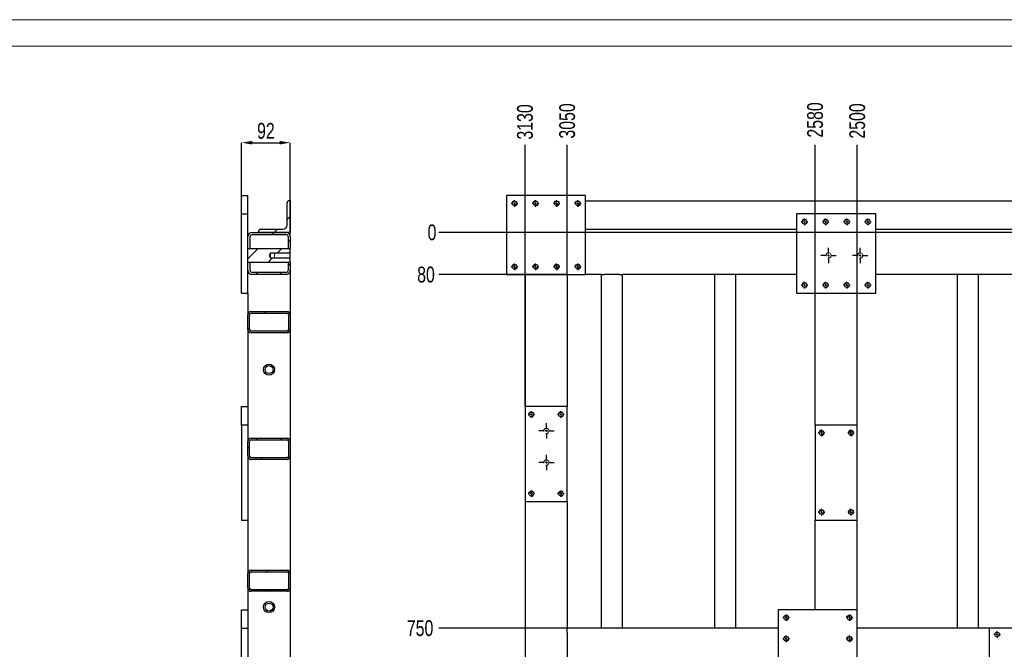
# Model space of a CAD drawing. Header units: millimetres. Extents: x 0 to 841, y 0 to 594.
# Tile 19 of 24: x 371 to 557, y 475 to 594. Entities that reach past the tile are written whole.
import ezdxf

# ---------------------------------------------------------------- set-up
doc = ezdxf.new("R2010")
doc.units = ezdxf.units.MM
doc.header["$PDSIZE"] = -1
doc.linetypes.add('CENTERX2', pattern=[20.32, 12.7, -2.54, 2.54, -2.54])
for name, color, linetype in [('COTES', 1, 'Continuous'), ('TRAIT-FINS', 9, 'Continuous'), ('TRAIT-MIXTES', 3, 'CENTERX2')]:
    doc.layers.add(name, color=color, linetype=linetype)
doc.layers.add('TRAIT-FORT', color=4, linetype='Continuous', lineweight=25)
doc.styles.add('SLDTEXTSTYLE0', font='TXT', dxfattribs={"width": 0.75})
doc.dimstyles.new('SLDDIMSTYLE0', dxfattribs={"dimtxt": 3, "dimasz": 0.333333, "dimexe": 0, "dimexo": 0.0625, "dimgap": 0.75, "dimtad": 0, "dimtih": 1, "dimtoh": 1, "dimdec": 0, "dimlfac": 10, "dimrnd": 1e-09, "dimdsep": 46, "dimtxsty": 'SLDTEXTSTYLE0', "dimblk1": 'ORIGIN', "dimblk2": 'ORIGIN', "dimsah": 1, "dimcen": 0.09, "dimadec": 0, "dimazin": 2, "dimtfac": 1, "dimtdec": 0, "dimtofl": 0, "dimtmove": 0, "dimatfit": 3, "dimldrblk": 'ORIGIN', "dimfxl": 1, "dimfrac": 2, "dimtolj": 1, "dimtzin": 12, "dimarcsym": 0})
doc.dimstyles.new('SLDDIMSTYLE1', dxfattribs={"dimtxt": 3, "dimasz": 2, "dimexe": 0, "dimexo": 0.0625, "dimgap": 0.75, "dimtad": 0, "dimtih": 1, "dimtoh": 1, "dimdec": 0, "dimlfac": 10, "dimrnd": 1e-09, "dimzin": 12, "dimdsep": 46, "dimtxsty": 'SLDTEXTSTYLE0', "dimsah": 1, "dimcen": 0.09, "dimadec": 0, "dimazin": 3, "dimtfac": 1, "dimtdec": 0, "dimtofl": 0, "dimtmove": 0, "dimatfit": 3, "dimfxl": 1, "dimfrac": 2, "dimtolj": 1, "dimtzin": 12, "dimarcsym": 0})
doc.dimstyles.new('SLDDIMSTYLE5', dxfattribs={"dimtxt": 3, "dimasz": 2, "dimexe": 0, "dimexo": 0.0625, "dimgap": 0.75, "dimtad": 1, "dimdec": 0, "dimlfac": 10, "dimrnd": 1e-09, "dimzin": 12, "dimdsep": 46, "dimtxsty": 'SLDTEXTSTYLE0', "dimsah": 1, "dimcen": 0.09, "dimadec": 0, "dimazin": 3, "dimtfac": 1, "dimtdec": 0, "dimtmove": 0, "dimatfit": 0, "dimfxl": 1, "dimfrac": 2, "dimtolj": 1, "dimtzin": 12, "dimarcsym": 0})
pattern_1 = [(45, (0, 0), (-13.4704, 13.4704), []), (45, (4.49, 2e-323), (-13.4704, 13.4704), []), (45, (8.98, 4e-323), (-13.4704, 13.4704), []), (45, (13.47, 6e-323), (-13.4704, 13.4704), [])]

# ---------------------------------------------------------------- blocks, each defined once
blk = doc.blocks.new('_D_54')
at = {"layer": 'COTES', "color": 0, "lineweight": -2, "transparency": 16777216}
for p, q in [((412.81, 560.75), (412.81, 570.69)), ((414.81, 570.69), (420.01, 570.69)), ((422.01, 552.95), (422.01, 570.69))]:
    blk.add_line(p, q, dxfattribs=at)
at = {"layer": 'COTES', "color": 0, "transparency": 16777216}
for points in [[(414.81, 571.03), (414.81, 570.36), (412.81, 570.69)], [(420.01, 571.03), (420.01, 570.36), (422.01, 570.69)]]:
    blk.add_solid(points, dxfattribs=at)
at = {"layer": 'Defpoints', "color": 0, "transparency": 16777216}
for p in [(422.01, 570.69), (412.81, 560.69), (422.01, 552.89)]:
    blk.add_point(p, dxfattribs=at)
at = {"layer": 'COTES', "color": 0, "transparency": 16777216, "insert": (417.41, 574.44), "char_height": 3, "attachment_point": 2, "style": 'SLDTEXTSTYLE0'}
blk.add_mtext('\\A1;92', dxfattribs=at)
blk = doc.blocks.new('_D_61')
at = {"layer": 'COTES', "color": 0, "lineweight": -2, "transparency": 16777216}
blk.add_line((529.53, 517.25), (529.53, 570.31), dxfattribs=at)
at = {"layer": 'Defpoints', "color": 0, "transparency": 16777216}
for p in [(529.53, 570.31), (779.53, 553.69), (529.53, 517.19)]:
    blk.add_point(p, dxfattribs=at)
at = {"layer": 'COTES', "color": 0, "transparency": 16777216, "insert": (529.53, 574.81), "char_height": 3, "attachment_point": 5, "rotation": 90, "style": 'SLDTEXTSTYLE0'}
blk.add_mtext('\\A1;2500', dxfattribs=at)
blk = doc.blocks.new('_D_62')
at = {"layer": 'COTES', "color": 0, "lineweight": -2, "transparency": 16777216}
blk.add_line((521.53, 517.25), (521.53, 570.31), dxfattribs=at)
at = {"layer": 'Defpoints', "color": 0, "transparency": 16777216}
for p in [(521.53, 570.31), (779.53, 553.69), (521.53, 517.19)]:
    blk.add_point(p, dxfattribs=at)
at = {"layer": 'COTES', "color": 0, "transparency": 16777216, "insert": (521.53, 575), "char_height": 3, "attachment_point": 5, "rotation": 90, "style": 'SLDTEXTSTYLE0'}
blk.add_mtext('\\A1;2580', dxfattribs=at)
blk = doc.blocks.new('_D_63')
at = {"layer": 'COTES', "color": 0, "lineweight": -2, "transparency": 16777216}
blk.add_line((474.53, 545.75), (474.53, 570.31), dxfattribs=at)
at = {"layer": 'Defpoints', "color": 0, "transparency": 16777216}
for p in [(474.53, 570.31), (779.53, 553.69), (474.53, 545.69)]:
    blk.add_point(p, dxfattribs=at)
at = {"layer": 'COTES', "color": 0, "transparency": 16777216, "insert": (474.53, 574.81), "char_height": 3, "attachment_point": 5, "rotation": 90, "style": 'SLDTEXTSTYLE0'}
blk.add_mtext('\\A1;3050', dxfattribs=at)
blk = doc.blocks.new('_D_64')
at = {"layer": 'COTES', "color": 0, "lineweight": -2, "transparency": 16777216}
blk.add_line((466.53, 520.75), (466.53, 570.31), dxfattribs=at)
at = {"layer": 'Defpoints', "color": 0, "transparency": 16777216}
for p in [(466.53, 570.31), (779.53, 553.69), (466.53, 520.69)]:
    blk.add_point(p, dxfattribs=at)
at = {"layer": 'COTES', "color": 0, "transparency": 16777216, "insert": (466.53, 574.63), "char_height": 3, "attachment_point": 5, "rotation": 90, "style": 'SLDTEXTSTYLE0'}
blk.add_mtext('\\A1;3130', dxfattribs=at)
blk = doc.blocks.new('_D_72')
at = {"layer": 'COTES', "color": 0, "lineweight": -2, "transparency": 16777216}
blk.add_line((595.47, 553.69), (450.2, 553.69), dxfattribs=at)
at = {"layer": 'Defpoints', "color": 0, "transparency": 16777216}
for p in [(450.2, 553.69), (595.53, 553.69), (595.53, 553.69)]:
    blk.add_point(p, dxfattribs=at)
at = {"layer": 'COTES', "color": 0, "transparency": 16777216, "insert": (448.89, 553.69), "char_height": 3, "attachment_point": 5, "style": 'SLDTEXTSTYLE0'}
blk.add_mtext('\\A1;0', dxfattribs=at)
blk = doc.blocks.new('_Origin')
at = {"color": 0, "linetype": 'ByBlock', "lineweight": -2}
blk.add_line((0, 0), (-1, 0), dxfattribs=at)
blk.add_circle((0, 0), 0.5, dxfattribs=at)
blk = doc.blocks.new('_D_73')
at = {"layer": 'COTES', "color": 0, "lineweight": -2, "transparency": 16777216}
blk.add_line((474.47, 545.69), (450.2, 545.69), dxfattribs=at)
at = {"layer": 'Defpoints', "color": 0, "transparency": 16777216}
for p in [(595.53, 553.69), (450.2, 545.69), (474.53, 545.69)]:
    blk.add_point(p, dxfattribs=at)
at = {"layer": 'COTES', "color": 0, "transparency": 16777216, "insert": (447.76, 545.69), "char_height": 3, "attachment_point": 5, "style": 'SLDTEXTSTYLE0'}
blk.add_mtext('\\A1;80', dxfattribs=at)
blk = doc.blocks.new('_D_74')
at = {"layer": 'COTES', "color": 0, "lineweight": -2, "transparency": 16777216}
blk.add_line((474.47, 478.69), (450.2, 478.69), dxfattribs=at)
at = {"layer": 'Defpoints', "color": 0, "transparency": 16777216}
for p in [(595.53, 553.69), (450.2, 478.69), (474.53, 478.69)]:
    blk.add_point(p, dxfattribs=at)
at = {"layer": 'COTES', "color": 0, "transparency": 16777216, "insert": (446.64, 478.69), "char_height": 3, "attachment_point": 5, "style": 'SLDTEXTSTYLE0'}
blk.add_mtext('\\A1;750', dxfattribs=at)
blk = doc.blocks.new('_D_75')
at = {"layer": 'COTES', "color": 0, "lineweight": -2, "transparency": 16777216}
blk.add_line((474.47, 470.69), (450.2, 470.69), dxfattribs=at)
at = {"layer": 'Defpoints', "color": 0, "transparency": 16777216}
for p in [(595.53, 553.69), (450.2, 470.69), (474.53, 470.69)]:
    blk.add_point(p, dxfattribs=at)
at = {"layer": 'COTES', "color": 0, "transparency": 16777216, "insert": (446.64, 470.69), "char_height": 3, "attachment_point": 5, "style": 'SLDTEXTSTYLE0'}
blk.add_mtext('\\A1;830', dxfattribs=at)
blk = doc.blocks.new('_D_76')
at = {"layer": 'COTES', "color": 0, "lineweight": -2, "transparency": 16777216}
blk.add_line((474.47, 413.69), (450.2, 413.69), dxfattribs=at)
at = {"layer": 'Defpoints', "color": 0, "transparency": 16777216}
for p in [(595.53, 553.69), (450.2, 413.69), (474.53, 413.69)]:
    blk.add_point(p, dxfattribs=at)
at = {"layer": 'COTES', "color": 0, "transparency": 16777216, "insert": (446.08, 413.69), "char_height": 3, "attachment_point": 5, "style": 'SLDTEXTSTYLE0'}
blk.add_mtext('\\A1;1400', dxfattribs=at)
blk = doc.blocks.new('_D_77')
at = {"layer": 'COTES', "color": 0, "lineweight": -2, "transparency": 16777216}
blk.add_line((474.47, 405.69), (450.2, 405.69), dxfattribs=at)
at = {"layer": 'Defpoints', "color": 0, "transparency": 16777216}
for p in [(595.53, 553.69), (450.2, 405.69), (474.53, 405.69)]:
    blk.add_point(p, dxfattribs=at)
at = {"layer": 'COTES', "color": 0, "transparency": 16777216, "insert": (445.89, 405.69), "char_height": 3, "attachment_point": 5, "style": 'SLDTEXTSTYLE0'}
blk.add_mtext('\\A1;1480', dxfattribs=at)
blk = doc.blocks.new('_D_78')
at = {"layer": 'COTES', "color": 0, "lineweight": -2, "transparency": 16777216}
blk.add_line((474.47, 352.69), (450.2, 352.69), dxfattribs=at)
at = {"layer": 'Defpoints', "color": 0, "transparency": 16777216}
for p in [(595.53, 553.69), (450.2, 352.69), (474.53, 352.69)]:
    blk.add_point(p, dxfattribs=at)
at = {"layer": 'COTES', "color": 0, "transparency": 16777216, "insert": (446.08, 352.69), "char_height": 3, "attachment_point": 5, "style": 'SLDTEXTSTYLE0'}
blk.add_mtext('\\A1;2010', dxfattribs=at)
blk = doc.blocks.new('_D_79')
at = {"layer": 'COTES', "color": 0, "lineweight": -2, "transparency": 16777216}
blk.add_line((474.47, 344.69), (450.2, 344.69), dxfattribs=at)
at = {"layer": 'Defpoints', "color": 0, "transparency": 16777216}
for p in [(595.53, 553.69), (450.2, 344.69), (474.53, 344.69)]:
    blk.add_point(p, dxfattribs=at)
at = {"layer": 'COTES', "color": 0, "transparency": 16777216, "insert": (445.7, 344.69), "char_height": 3, "attachment_point": 5, "style": 'SLDTEXTSTYLE0'}
blk.add_mtext('\\A1;2090', dxfattribs=at)
blk = doc.blocks.new('_D_80')
at = {"layer": 'COTES', "color": 0, "lineweight": -2, "transparency": 16777216}
for p, q in [((454.2, 329), (450.2, 329)), ((458.2, 328.69), (454.2, 329)), ((474.47, 328.69), (458.2, 328.69))]:
    blk.add_line(p, q, dxfattribs=at)
at = {"layer": 'Defpoints', "color": 0, "transparency": 16777216}
for p in [(595.53, 553.69), (450.2, 329), (474.53, 328.69)]:
    blk.add_point(p, dxfattribs=at)
at = {"layer": 'COTES', "color": 0, "transparency": 16777216, "insert": (445.51, 329), "char_height": 3, "attachment_point": 5, "style": 'SLDTEXTSTYLE0'}
blk.add_mtext('\\A1;2250', dxfattribs=at)
blk = doc.blocks.new('_D_81')
at = {"layer": 'COTES', "color": 0, "lineweight": -2, "transparency": 16777216}
blk.add_line((466.47, 324.19), (450.2, 324.19), dxfattribs=at)
at = {"layer": 'Defpoints', "color": 0, "transparency": 16777216}
for p in [(595.53, 553.69), (450.2, 324.19), (466.53, 324.19)]:
    blk.add_point(p, dxfattribs=at)
at = {"layer": 'COTES', "color": 0, "transparency": 16777216, "insert": (445.33, 324.19), "char_height": 3, "attachment_point": 5, "style": 'SLDTEXTSTYLE0'}
blk.add_mtext('\\A1;2295', dxfattribs=at)
blk = doc.blocks.new('SW_CENTERMARKSYMBOL_28')
at = {"layer": 'TRAIT-MIXTES', "color": 0}
for p, q in [((-0.4, 0), (-1.45, 0)), ((0, 0), (-0.2, 0)), ((0, 0.4), (0, 1.45)), ((0, 0), (0, 0.2)), ((0, 0), (0, -0.2)), ((0, 0), (0.2, 0)), ((0.4, 0), (1.45, 0)), ((0, -0.4), (0, -1.45))]:
    blk.add_line(p, q, dxfattribs=at)
blk = doc.blocks.new('SW_CENTERMARKSYMBOL_30')
at = {"layer": 'TRAIT-MIXTES', "color": 0}
for p, q in [((-0.4, 0), (-0.625, 0)), ((0, 0), (-0.2, 0)), ((0, 0.4), (0, 0.625)), ((0, 0), (0, 0.2)), ((0, 0), (0, -0.2)), ((0, 0), (0.2, 0)), ((0.4, 0), (0.625, 0)), ((0, -0.4), (0, -0.625))]:
    blk.add_line(p, q, dxfattribs=at)
blk = doc.blocks.new('SW_CENTERMARKSYMBOL_31')
at = {"layer": 'TRAIT-MIXTES', "color": 0}
for p, q in [((-0.4, 0), (-0.625, 0)), ((0, 0), (-0.2, 0)), ((0, 0.4), (0, 0.625)), ((0, 0), (0, 0.2)), ((0, 0), (0, -0.2)), ((0, 0), (0.2, 0)), ((0.4, 0), (0.625, 0)), ((0, -0.4), (0, -0.625))]:
    blk.add_line(p, q, dxfattribs=at)
blk = doc.blocks.new('SW_CENTERMARKSYMBOL_35')
at = {"layer": 'TRAIT-MIXTES', "color": 0}
for p, q in [((-0.4, 0), (-0.625, 0)), ((0, 0), (-0.2, 0)), ((0, 0.4), (0, 0.625)), ((0, 0), (0, 0.2)), ((0, 0), (0, -0.2)), ((0, 0), (0.2, 0)), ((0.4, 0), (0.625, 0)), ((0, -0.4), (0, -0.625))]:
    blk.add_line(p, q, dxfattribs=at)
blk = doc.blocks.new('SW_CENTERMARKSYMBOL_36')
at = {"layer": 'TRAIT-MIXTES', "color": 0}
for p, q in [((-0.4, 0), (-0.625, 0)), ((0, 0), (-0.2, 0)), ((0, 0.4), (0, 0.625)), ((0, 0), (0, 0.2)), ((0, 0), (0, -0.2)), ((0, 0), (0.2, 0)), ((0.4, 0), (0.625, 0)), ((0, -0.4), (0, -0.625))]:
    blk.add_line(p, q, dxfattribs=at)
blk = doc.blocks.new('SW_CENTERMARKSYMBOL_51')
at = {"layer": 'TRAIT-MIXTES', "color": 0}
for p, q in [((-0.4, 0), (-0.625, 0)), ((0, 0), (-0.2, 0)), ((0, 0.4), (0, 0.625)), ((0, 0), (0, 0.2)), ((0, 0), (0, -0.2)), ((0, 0), (0.2, 0)), ((0.4, 0), (0.625, 0)), ((0, -0.4), (0, -0.625))]:
    blk.add_line(p, q, dxfattribs=at)
blk = doc.blocks.new('SW_CENTERMARKSYMBOL_52')
at = {"layer": 'TRAIT-MIXTES', "color": 0}
for p, q in [((-0.4, 0), (-0.625, 0)), ((0, 0), (-0.2, 0)), ((0, 0.4), (0, 0.625)), ((0, 0), (0, 0.2)), ((0, 0), (0, -0.2)), ((0, 0), (0.2, 0)), ((0.4, 0), (0.625, 0)), ((0, -0.4), (0, -0.625))]:
    blk.add_line(p, q, dxfattribs=at)
blk = doc.blocks.new('SW_CENTERMARKSYMBOL_53')
at = {"layer": 'TRAIT-MIXTES', "color": 0}
for p, q in [((-0.4, 0), (-0.625, 0)), ((0, 0), (-0.2, 0)), ((0, 0.4), (0, 0.625)), ((0, 0), (0, 0.2)), ((0, 0), (0, -0.2)), ((0, 0), (0.2, 0)), ((0.4, 0), (0.625, 0)), ((0, -0.4), (0, -0.625))]:
    blk.add_line(p, q, dxfattribs=at)
blk = doc.blocks.new('SW_CENTERMARKSYMBOL_54')
at = {"layer": 'TRAIT-MIXTES', "color": 0}
for p, q in [((-0.4, 0), (-0.625, 0)), ((0, 0), (-0.2, 0)), ((0, 0.4), (0, 0.625)), ((0, 0), (0, 0.2)), ((0, 0), (0, -0.2)), ((0, 0), (0.2, 0)), ((0.4, 0), (0.625, 0)), ((0, -0.4), (0, -0.625))]:
    blk.add_line(p, q, dxfattribs=at)
blk = doc.blocks.new('SW_CENTERMARKSYMBOL_70')
at = {"layer": 'TRAIT-MIXTES', "color": 0}
for p, q in [((-0.4, 0), (-0.625, 0)), ((0, 0), (-0.2, 0)), ((0, 0.4), (0, 0.625)), ((0, 0), (0, 0.2)), ((0, 0), (0, -0.2)), ((0, 0), (0.2, 0)), ((0.4, 0), (0.625, 0)), ((0, -0.4), (0, -0.625))]:
    blk.add_line(p, q, dxfattribs=at)
blk = doc.blocks.new('SW_CENTERMARKSYMBOL_82')
at = {"layer": 'TRAIT-MIXTES', "color": 0}
for p, q in [((-0.4, 0), (-0.625, 0)), ((0, 0), (-0.2, 0)), ((0, 0.4), (0, 0.625)), ((0, 0), (0, 0.2)), ((0, 0), (0, -0.2)), ((0, 0), (0.2, 0)), ((0.4, 0), (0.625, 0)), ((0, -0.4), (0, -0.625))]:
    blk.add_line(p, q, dxfattribs=at)
blk = doc.blocks.new('SW_CENTERMARKSYMBOL_83')
at = {"layer": 'TRAIT-MIXTES', "color": 0}
for p, q in [((-0.4, 0), (-0.625, 0)), ((0, 0), (-0.2, 0)), ((0, 0.4), (0, 0.625)), ((0, 0), (0, 0.2)), ((0, 0), (0, -0.2)), ((0, 0), (0.2, 0)), ((0.4, 0), (0.625, 0)), ((0, -0.4), (0, -0.625))]:
    blk.add_line(p, q, dxfattribs=at)
blk = doc.blocks.new('SW_CENTERMARKSYMBOL_84')
at = {"layer": 'TRAIT-MIXTES', "color": 0}
for p, q in [((-0.4, 0), (-0.625, 0)), ((0, 0), (-0.2, 0)), ((0, 0.4), (0, 0.625)), ((0, 0), (0, 0.2)), ((0, 0), (0, -0.2)), ((0, 0), (0.2, 0)), ((0.4, 0), (0.625, 0)), ((0, -0.4), (0, -0.625))]:
    blk.add_line(p, q, dxfattribs=at)
blk = doc.blocks.new('SW_CENTERMARKSYMBOL_85')
at = {"layer": 'TRAIT-MIXTES', "color": 0}
for p, q in [((-0.4, 0), (-0.625, 0)), ((0, 0), (-0.2, 0)), ((0, 0.4), (0, 0.625)), ((0, 0), (0, 0.2)), ((0, 0), (0, -0.2)), ((0, 0), (0.2, 0)), ((0.4, 0), (0.625, 0)), ((0, -0.4), (0, -0.625))]:
    blk.add_line(p, q, dxfattribs=at)
blk = doc.blocks.new('SW_CENTERMARKSYMBOL_86')
at = {"layer": 'TRAIT-MIXTES', "color": 0}
for p, q in [((-0.4, 0), (-0.625, 0)), ((0, 0), (-0.2, 0)), ((0, 0.4), (0, 0.625)), ((0, 0), (0, 0.2)), ((0, 0), (0, -0.2)), ((0, 0), (0.2, 0)), ((0.4, 0), (0.625, 0)), ((0, -0.4), (0, -0.625))]:
    blk.add_line(p, q, dxfattribs=at)
blk = doc.blocks.new('SW_CENTERMARKSYMBOL_87')
at = {"layer": 'TRAIT-MIXTES', "color": 0}
for p, q in [((-0.4, 0), (-0.625, 0)), ((0, 0), (-0.2, 0)), ((0, 0.4), (0, 0.625)), ((0, 0), (0, 0.2)), ((0, 0), (0, -0.2)), ((0, 0), (0.2, 0)), ((0.4, 0), (0.625, 0)), ((0, -0.4), (0, -0.625))]:
    blk.add_line(p, q, dxfattribs=at)
blk = doc.blocks.new('SW_CENTERMARKSYMBOL_88')
at = {"layer": 'TRAIT-MIXTES', "color": 0}
for p, q in [((-0.4, 0), (-0.625, 0)), ((0, 0), (-0.2, 0)), ((0, 0.4), (0, 0.625)), ((0, 0), (0, 0.2)), ((0, 0), (0, -0.2)), ((0, 0), (0.2, 0)), ((0.4, 0), (0.625, 0)), ((0, -0.4), (0, -0.625))]:
    blk.add_line(p, q, dxfattribs=at)
blk = doc.blocks.new('SW_CENTERMARKSYMBOL_89')
at = {"layer": 'TRAIT-MIXTES', "color": 0}
for p, q in [((-0.4, 0), (-0.625, 0)), ((0, 0), (-0.2, 0)), ((0, 0.4), (0, 0.625)), ((0, 0), (0, 0.2)), ((0, 0), (0, -0.2)), ((0, 0), (0.2, 0)), ((0.4, 0), (0.625, 0)), ((0, -0.4), (0, -0.625))]:
    blk.add_line(p, q, dxfattribs=at)
blk = doc.blocks.new('SW_CENTERMARKSYMBOL_117')
at = {"layer": 'TRAIT-MIXTES', "color": 0}
for p, q in [((-0.4, 0), (-1.45, 0)), ((0, 0), (-0.2, 0)), ((0, 0.4), (0, 1.45)), ((0, 0), (0, 0.2)), ((0, 0), (0, -0.2)), ((0, 0), (0.2, 0)), ((0.4, 0), (1.45, 0)), ((0, -0.4), (0, -1.45))]:
    blk.add_line(p, q, dxfattribs=at)
blk = doc.blocks.new('SW_CENTERMARKSYMBOL_118')
at = {"layer": 'TRAIT-MIXTES', "color": 0}
for p, q in [((-0.4, 0), (-0.625, 0)), ((0, 0), (-0.2, 0)), ((0, 0.4), (0, 0.625)), ((0, 0), (0, 0.2)), ((0, 0), (0, -0.2)), ((0, 0), (0.2, 0)), ((0.4, 0), (0.625, 0)), ((0, -0.4), (0, -0.625))]:
    blk.add_line(p, q, dxfattribs=at)
blk = doc.blocks.new('SW_CENTERMARKSYMBOL_119')
at = {"layer": 'TRAIT-MIXTES', "color": 0}
for p, q in [((-0.4, 0), (-0.625, 0)), ((0, 0), (-0.2, 0)), ((0, 0.4), (0, 0.625)), ((0, 0), (0, 0.2)), ((0, 0), (0, -0.2)), ((0, 0), (0.2, 0)), ((0.4, 0), (0.625, 0)), ((0, -0.4), (0, -0.625))]:
    blk.add_line(p, q, dxfattribs=at)
blk = doc.blocks.new('SW_CENTERMARKSYMBOL_120')
at = {"layer": 'TRAIT-MIXTES', "color": 0}
for p, q in [((-0.4, 0), (-0.625, 0)), ((0, 0), (-0.2, 0)), ((0, 0.4), (0, 0.625)), ((0, 0), (0, 0.2)), ((0, 0), (0, -0.2)), ((0, 0), (0.2, 0)), ((0.4, 0), (0.625, 0)), ((0, -0.4), (0, -0.625))]:
    blk.add_line(p, q, dxfattribs=at)
blk = doc.blocks.new('SW_CENTERMARKSYMBOL_121')
at = {"layer": 'TRAIT-MIXTES', "color": 0}
for p, q in [((-0.4, 0), (-0.625, 0)), ((0, 0), (-0.2, 0)), ((0, 0.4), (0, 0.625)), ((0, 0), (0, 0.2)), ((0, 0), (0, -0.2)), ((0, 0), (0.2, 0)), ((0.4, 0), (0.625, 0)), ((0, -0.4), (0, -0.625))]:
    blk.add_line(p, q, dxfattribs=at)
blk = doc.blocks.new('SW_CENTERMARKSYMBOL_122')
at = {"layer": 'TRAIT-MIXTES', "color": 0}
for p, q in [((-0.4, 0), (-0.625, 0)), ((0, 0), (-0.2, 0)), ((0, 0.4), (0, 0.625)), ((0, 0), (0, 0.2)), ((0, 0), (0, -0.2)), ((0, 0), (0.2, 0)), ((0.4, 0), (0.625, 0)), ((0, -0.4), (0, -0.625))]:
    blk.add_line(p, q, dxfattribs=at)
blk = doc.blocks.new('SW_CENTERMARKSYMBOL_123')
at = {"layer": 'TRAIT-MIXTES', "color": 0}
for p, q in [((-0.4, 0), (-0.625, 0)), ((0, 0), (-0.2, 0)), ((0, 0.4), (0, 0.625)), ((0, 0), (0, 0.2)), ((0, 0), (0, -0.2)), ((0, 0), (0.2, 0)), ((0.4, 0), (0.625, 0)), ((0, -0.4), (0, -0.625))]:
    blk.add_line(p, q, dxfattribs=at)
blk = doc.blocks.new('SW_CENTERMARKSYMBOL_124')
at = {"layer": 'TRAIT-MIXTES', "color": 0}
for p, q in [((-0.4, 0), (-0.625, 0)), ((0, 0), (-0.2, 0)), ((0, 0.4), (0, 0.625)), ((0, 0), (0, 0.2)), ((0, 0), (0, -0.2)), ((0, 0), (0.2, 0)), ((0.4, 0), (0.625, 0)), ((0, -0.4), (0, -0.625))]:
    blk.add_line(p, q, dxfattribs=at)
blk = doc.blocks.new('SW_CENTERMARKSYMBOL_125')
at = {"layer": 'TRAIT-MIXTES', "color": 0}
for p, q in [((-0.4, 0), (-0.625, 0)), ((0, 0), (-0.2, 0)), ((0, 0.4), (0, 0.625)), ((0, 0), (0, 0.2)), ((0, 0), (0, -0.2)), ((0, 0), (0.2, 0)), ((0.4, 0), (0.625, 0)), ((0, -0.4), (0, -0.625))]:
    blk.add_line(p, q, dxfattribs=at)
blk = doc.blocks.new('SW_CENTERMARKSYMBOL_130')
at = {"layer": 'TRAIT-MIXTES', "color": 0}
for p, q in [((-0.4, 0), (-1.45, 0)), ((0, 0), (-0.2, 0)), ((0, 0.4), (0, 1.45)), ((0, 0), (0, 0.2)), ((0, 0), (0, -0.2)), ((0, 0), (0.2, 0)), ((0.4, 0), (1.45, 0)), ((0, -0.4), (0, -1.45))]:
    blk.add_line(p, q, dxfattribs=at)
blk = doc.blocks.new('SW_CENTERMARKSYMBOL_160')
at = {"layer": 'TRAIT-MIXTES', "color": 0}
for p, q in [((-0.4, 0), (-0.625, 0)), ((0, 0), (-0.2, 0)), ((0, 0.4), (0, 0.625)), ((0, 0), (0, 0.2)), ((0, 0), (0, -0.2)), ((0, 0), (0.2, 0)), ((0.4, 0), (0.625, 0)), ((0, -0.4), (0, -0.625))]:
    blk.add_line(p, q, dxfattribs=at)
blk = doc.blocks.new('SW_CENTERMARKSYMBOL_161')
at = {"layer": 'TRAIT-MIXTES', "color": 0}
for p, q in [((-0.4, 0), (-0.625, 0)), ((0, 0), (-0.2, 0)), ((0, 0.4), (0, 0.625)), ((0, 0), (0, 0.2)), ((0, 0), (0, -0.2)), ((0, 0), (0.2, 0)), ((0.4, 0), (0.625, 0)), ((0, -0.4), (0, -0.625))]:
    blk.add_line(p, q, dxfattribs=at)
blk = doc.blocks.new('SW_CENTERMARKSYMBOL_162')
at = {"layer": 'TRAIT-MIXTES', "color": 0}
for p, q in [((-0.4, 0), (-0.625, 0)), ((0, 0), (-0.2, 0)), ((0, 0.4), (0, 0.625)), ((0, 0), (0, 0.2)), ((0, 0), (0, -0.2)), ((0, 0), (0.2, 0)), ((0.4, 0), (0.625, 0)), ((0, -0.4), (0, -0.625))]:
    blk.add_line(p, q, dxfattribs=at)
blk = doc.blocks.new('SW_CENTERMARKSYMBOL_163')
at = {"layer": 'TRAIT-MIXTES', "color": 0}
for p, q in [((-0.4, 0), (-0.625, 0)), ((0, 0), (-0.2, 0)), ((0, 0.4), (0, 0.625)), ((0, 0), (0, 0.2)), ((0, 0), (0, -0.2)), ((0, 0), (0.2, 0)), ((0.4, 0), (0.625, 0)), ((0, -0.4), (0, -0.625))]:
    blk.add_line(p, q, dxfattribs=at)
blk = doc.blocks.new('SW_CENTERMARKSYMBOL_249')
at = {"layer": 'TRAIT-MIXTES', "color": 0}
for p, q in [((-0.4, 0), (-1.45, 0)), ((0, 0), (-0.2, 0)), ((0, 0.4), (0, 1.45)), ((0, 0), (0, 0.2)), ((0, 0), (0, -0.2)), ((0, 0), (0.2, 0)), ((0.4, 0), (1.45, 0)), ((0, -0.4), (0, -1.45))]:
    blk.add_line(p, q, dxfattribs=at)

msp = doc.modelspace()

# ---------------------------------------------------------------- hatches: boundary and pattern name
at = {"layer": 'TRAIT-FINS'}
h = msp.add_hatch(dxfattribs=at)
h.set_pattern_fill('DIN 201 ACIER ET FONTE', color=256, style=0, pattern_type=2)
h.set_pattern_definition(pattern_1)
edge = h.paths.add_edge_path(flags=0)
edge.add_arc((421.81, 559.29), 0.4, 90, 180)
edge.add_line((421.41, 559.29), (421.41, 555.09))
edge.add_arc((420.61, 555.09), 0.8, 270, 360, ccw=False)
edge.add_line((420.61, 554.29), (416.41, 554.29))
edge.add_arc((416.41, 553.89), 0.4, 90, 180)
edge.add_line((416.01, 553.89), (416.01, 553.69))
edge.add_line((416.01, 553.69), (422.01, 553.69))
edge.add_line((422.01, 553.69), (422.01, 559.69))
edge.add_line((422.01, 559.69), (421.81, 559.69))
h = msp.add_hatch(dxfattribs=at)
h.set_pattern_fill('DIN 201 ACIER ET FONTE', color=256, style=0, pattern_type=2)
h.set_pattern_definition(pattern_1)
edge = h.paths.add_edge_path(flags=0)
edge.add_arc((414.81, 552.89), 0.4, 90, 180, ccw=False)
edge.add_line((414.81, 553.29), (421.21, 553.29))
edge.add_arc((421.21, 552.89), 0.4, 0, 90, ccw=False)
edge.add_line((421.61, 552.89), (421.61, 550.57))
edge.add_line((421.61, 550.57), (422.01, 550.57))
edge.add_line((422.01, 550.57), (422.01, 552.89))
edge.add_arc((421.21, 552.89), 0.8, 0, 90)
edge.add_line((421.21, 553.69), (414.81, 553.69))
edge.add_arc((414.81, 552.89), 0.8, 90, 180)
edge.add_line((414.01, 552.89), (414.01, 550.57))
edge.add_line((414.01, 550.57), (414.41, 550.57))
edge.add_line((414.41, 550.57), (414.41, 552.89))
h = msp.add_hatch(dxfattribs=at)
h.set_pattern_fill('DIN 201 ACIER ET FONTE', color=256, style=0, pattern_type=2)
h.set_pattern_definition(pattern_1)
h.paths.add_polyline_path([(422.01, 549.74), (422.01, 550.57), (414.01, 550.57), (414.01, 548.07), (422.01, 548.07), (422.01, 548.89), (418.26, 548.89), (418.01, 549.32), (418.26, 549.74)], flags=0)
h = msp.add_hatch(dxfattribs=at)
h.set_pattern_fill('DIN 201 ACIER ET FONTE', color=256, style=0, pattern_type=2)
h.set_pattern_definition(pattern_1)
edge = h.paths.add_edge_path(flags=0)
edge.add_line((414.81, 545.69), (421.21, 545.69))
edge.add_arc((421.21, 546.49), 0.8, 270, 360)
edge.add_line((422.01, 546.49), (422.01, 548.07))
edge.add_line((422.01, 548.07), (421.61, 548.07))
edge.add_line((421.61, 548.07), (421.61, 546.49))
edge.add_arc((421.21, 546.49), 0.4, 270, 360, ccw=False)
edge.add_line((421.21, 546.09), (414.81, 546.09))
edge.add_arc((414.81, 546.49), 0.4, 180, 270, ccw=False)
edge.add_line((414.41, 546.49), (414.41, 548.07))
edge.add_line((414.41, 548.07), (414.01, 548.07))
edge.add_line((414.01, 548.07), (414.01, 546.49))
edge.add_arc((414.81, 546.49), 0.8, 180, 270)
h = msp.add_hatch(dxfattribs=at)
h.set_pattern_fill('DIN 201 ACIER ET FONTE', color=256, style=0, pattern_type=2)
h.set_pattern_definition(pattern_1)
edge = h.paths.add_edge_path(flags=0)
edge.add_arc((414.61, 538.09), 0.6, 90, 180)
edge.add_line((414.01, 538.09), (414.01, 535.29))
edge.add_arc((414.61, 535.29), 0.6, 180, 270)
edge.add_line((414.61, 534.69), (421.41, 534.69))
edge.add_arc((421.41, 535.29), 0.6, 270, 360)
edge.add_line((422.01, 535.29), (422.01, 538.09))
edge.add_arc((421.41, 538.09), 0.6, 0, 90)
edge.add_line((421.41, 538.69), (414.61, 538.69))
edge = h.paths.add_edge_path(flags=0)
edge.add_line((414.31, 535.29), (414.31, 538.09))
edge.add_arc((414.61, 538.09), 0.3, 90, 180, ccw=False)
edge.add_line((414.61, 538.39), (421.41, 538.39))
edge.add_arc((421.41, 538.09), 0.3, 0, 90, ccw=False)
edge.add_line((421.71, 538.09), (421.71, 535.29))
edge.add_arc((421.41, 535.29), 0.3, 270, 360, ccw=False)
edge.add_line((421.41, 534.99), (414.61, 534.99))
edge.add_arc((414.61, 535.29), 0.3, 180, 270, ccw=False)
h = msp.add_hatch(dxfattribs=at)
h.set_pattern_fill('DIN 201 ACIER ET FONTE', color=256, style=0, pattern_type=2)
h.set_pattern_definition(pattern_1)
edge = h.paths.add_edge_path(flags=0)
edge.add_line((421.41, 514.69), (414.61, 514.69))
edge.add_arc((414.61, 514.09), 0.6, 90, 180)
edge.add_line((414.01, 514.09), (414.01, 511.29))
edge.add_arc((414.61, 511.29), 0.6, 180, 270)
edge.add_line((414.61, 510.69), (421.41, 510.69))
edge.add_arc((421.41, 511.29), 0.6, 270, 360)
edge.add_line((422.01, 511.29), (422.01, 514.09))
edge.add_arc((421.41, 514.09), 0.6, 0, 90)
edge = h.paths.add_edge_path(flags=0)
edge.add_arc((414.61, 511.29), 0.3, 180, 270, ccw=False)
edge.add_line((414.31, 511.29), (414.31, 514.09))
edge.add_arc((414.61, 514.09), 0.3, 90, 180, ccw=False)
edge.add_line((414.61, 514.39), (421.41, 514.39))
edge.add_arc((421.41, 514.09), 0.3, 0, 90, ccw=False)
edge.add_line((421.71, 514.09), (421.71, 511.29))
edge.add_arc((421.41, 511.29), 0.3, 270, 360, ccw=False)
edge.add_line((421.41, 510.99), (414.61, 510.99))
h = msp.add_hatch(dxfattribs=at)
h.set_pattern_fill('DIN 201 ACIER ET FONTE', color=256, style=0, pattern_type=2)
h.set_pattern_definition(pattern_1)
edge = h.paths.add_edge_path(flags=0)
edge.add_arc((414.61, 489.09), 0.6, 90, 180)
edge.add_line((414.01, 489.09), (414.01, 486.29))
edge.add_arc((414.61, 486.29), 0.6, 180, 270)
edge.add_line((414.61, 485.69), (421.41, 485.69))
edge.add_arc((421.41, 486.29), 0.6, 270, 360)
edge.add_line((422.01, 486.29), (422.01, 489.09))
edge.add_arc((421.41, 489.09), 0.6, 0, 90)
edge.add_line((421.41, 489.69), (414.61, 489.69))
edge = h.paths.add_edge_path(flags=0)
edge.add_line((414.31, 486.29), (414.31, 489.09))
edge.add_arc((414.61, 489.09), 0.3, 90, 180, ccw=False)
edge.add_line((414.61, 489.39), (421.41, 489.39))
edge.add_arc((421.41, 489.09), 0.3, 0, 90, ccw=False)
edge.add_line((421.71, 489.09), (421.71, 486.29))
edge.add_arc((421.41, 486.29), 0.3, 270, 360, ccw=False)
edge.add_line((421.41, 485.99), (414.61, 485.99))
edge.add_arc((414.61, 486.29), 0.3, 180, 270, ccw=False)

# ---------------------------------------------------------------- linework, layer by layer
at = {"lineweight": 18}
for p, q in [((841, 594), (0, 594)), ((836, 589), (5, 589))]:
    msp.add_line(p, q, dxfattribs=at)
at = {"layer": 'TRAIT-FINS', "lineweight": 18}
for p, q in [((422.01, 549.82), (419.01, 549.82)), ((419.01, 549.82), (419.01, 548.82)), ((422.01, 548.82), (419.01, 548.82))]:
    msp.add_line(p, q, dxfattribs=at)
for centre in [(464.53, 559.19), (468.53, 559.19), (472.53, 559.19), (476.53, 559.19), (519.53, 555.69), (523.53, 555.69), (527.53, 555.69), (531.53, 555.69), (524.08, 549.32), (530.08, 549.32), (464.53, 547.19), (468.53, 547.19), (472.53, 547.19), (476.53, 547.19), (519.53, 543.69), (523.53, 543.69), (527.53, 543.69), (531.53, 543.69), (467.73, 519.19), (473.33, 519.19), (470.58, 516.07), (522.73, 515.69), (528.33, 515.69), (470.58, 510.07), (467.73, 504.19), (473.33, 504.19), (522.73, 500.69), (528.33, 500.69), (516.03, 480.69), (528.03, 480.69), (516.03, 476.69), (528.03, 476.69)]:
    msp.add_arc(centre, 0.5, 255, 195, dxfattribs=at)
at = {"layer": 'TRAIT-FORT', "lineweight": 25}
for p, q in [((412.81, 557.19), (412.81, 560.69)), ((412.81, 560.69), (414.01, 560.69)), ((414.01, 557.19), (414.01, 560.69)), ((478.03, 560.69), (463.03, 560.69)), ((463.03, 560.69), (463.03, 545.69)), ((478.03, 545.69), (478.03, 560.69)), ((421.41, 555.09), (421.41, 559.29)), ((421.81, 559.69), (422.01, 559.69)), ((422.01, 559.69), (422.01, 553.69)), ((478.03, 559.69), (587.53, 559.69)), ((412.81, 557.19), (414.01, 557.19)), ((412.81, 542.19), (412.81, 557.19)), ((414.01, 552.89), (414.01, 557.19)), ((533.03, 557.19), (518.03, 557.19)), ((518.03, 557.19), (518.03, 542.19)), ((533.03, 542.19), (533.03, 557.19)), ((414.01, 550.57), (414.01, 552.89)), ((414.41, 550.57), (414.41, 552.89)), ((414.81, 553.69), (421.21, 553.69)), ((414.81, 553.29), (421.21, 553.29)), ((416.01, 553.69), (416.01, 553.89)), ((422.01, 553.69), (416.01, 553.69)), ((416.41, 554.29), (420.61, 554.29)), ((421.61, 552.89), (421.61, 550.57)), ((422.01, 552.89), (422.01, 550.57)), ((478.03, 554.29), (518.03, 554.29)), ((518.03, 553.69), (478.03, 553.69)), ((533.03, 554.29), (584.03, 554.29)), ((584.03, 553.69), (533.03, 553.69)), ((422.01, 550.57), (414.01, 550.57)), ((414.01, 548.07), (414.01, 550.57)), ((414.41, 550.57), (414.01, 550.57)), ((418.26, 549.74), (418.01, 549.32)), ((418.01, 549.32), (418.26, 548.89)), ((418.26, 548.89), (418.26, 549.74)), ((422.01, 549.74), (418.26, 549.74)), ((418.26, 548.89), (422.01, 548.89)), ((422.01, 550.57), (421.61, 550.57)), ((422.01, 549.74), (422.01, 550.57)), ((422.01, 548.89), (422.01, 549.74)), ((422.01, 548.07), (422.01, 548.89)), ((414.01, 548.07), (422.01, 548.07)), ((414.01, 548.07), (414.41, 548.07)), ((414.01, 546.49), (414.01, 548.07)), ((414.41, 546.49), (414.41, 548.07)), ((421.61, 548.07), (422.01, 548.07)), ((421.61, 548.07), (421.61, 546.49)), ((422.01, 548.07), (422.01, 546.49)), ((472.95, 547.28), (472.62, 547.61)), ((414.01, 542.19), (414.01, 546.49)), ((421.21, 546.09), (414.81, 546.09)), ((421.21, 545.69), (414.81, 545.69)), ((422.01, 546.49), (422.01, 538.09)), ((463.03, 545.69), (478.03, 545.69)), ((466.53, 545.69), (466.53, 520.69)), ((474.53, 545.69), (474.53, 520.69)), ((481.03, 545.69), (478.03, 545.69)), ((481.03, 478.69), (481.03, 545.69)), ((481.03, 545.69), (481.63, 545.69)), ((484.43, 545.69), (481.63, 545.69)), ((484.43, 545.69), (485.03, 545.69)), ((502.53, 545.69), (485.03, 545.69)), ((485.03, 478.69), (485.03, 545.69)), ((502.53, 478.69), (502.53, 545.69)), ((503.13, 545.69), (502.53, 545.69)), ((505.93, 545.69), (503.13, 545.69)), ((506.53, 545.69), (505.93, 545.69)), ((518.03, 545.69), (506.53, 545.69)), ((506.53, 478.69), (506.53, 545.69)), ((548.53, 545.69), (533.03, 545.69)), ((548.53, 478.69), (548.53, 545.69)), ((549.13, 545.69), (548.53, 545.69)), ((551.93, 545.69), (549.13, 545.69)), ((552.53, 545.69), (551.93, 545.69)), ((572.53, 545.69), (552.53, 545.69)), ((552.53, 478.69), (552.53, 545.69)), ((412.81, 542.19), (414.01, 542.19)), ((414.01, 542.19), (414.01, 538.09)), ((518.03, 542.19), (533.03, 542.19)), ((521.53, 517.19), (521.53, 542.19)), ((529.53, 517.19), (529.53, 542.19)), ((414.01, 535.29), (414.01, 538.09)), ((414.31, 535.29), (414.31, 538.09)), ((414.61, 538.69), (421.41, 538.69)), ((414.61, 538.39), (421.41, 538.39)), ((421.71, 538.09), (421.71, 535.29)), ((422.01, 538.09), (422.01, 535.29)), ((414.01, 535.29), (414.01, 514.09)), ((421.41, 534.99), (414.61, 534.99)), ((421.41, 534.69), (414.61, 534.69)), ((422.01, 535.29), (422.01, 514.09)), ((412.81, 517.19), (412.81, 520.69)), ((412.81, 520.69), (414.01, 520.69)), ((466.53, 520.69), (466.53, 502.69)), ((474.53, 520.69), (466.53, 520.69)), ((474.53, 502.69), (474.53, 520.69)), ((414.01, 517.19), (412.81, 517.19)), ((412.81, 517.19), (412.81, 499.19)), ((521.53, 517.19), (521.53, 499.19)), ((529.53, 517.19), (521.53, 517.19)), ((529.53, 499.19), (529.53, 517.19)), ((414.01, 511.29), (414.01, 514.09)), ((414.31, 511.29), (414.31, 514.09)), ((414.61, 514.69), (421.41, 514.69)), ((414.61, 514.39), (421.41, 514.39)), ((421.71, 514.09), (421.71, 511.29)), ((422.01, 514.09), (422.01, 511.29)), ((414.01, 511.29), (414.01, 489.09)), ((421.41, 510.99), (414.61, 510.99)), ((421.41, 510.69), (414.61, 510.69)), ((422.01, 511.29), (422.01, 489.09)), ((466.53, 502.69), (474.53, 502.69)), ((466.53, 502.69), (466.53, 460.19)), ((474.53, 502.69), (474.53, 478.69)), ((412.81, 499.19), (414.01, 499.19)), ((521.53, 482.19), (521.53, 499.19)), ((521.53, 499.19), (529.53, 499.19)), ((529.53, 482.19), (529.53, 499.19)), ((414.01, 486.29), (414.01, 489.09)), ((414.31, 486.29), (414.31, 489.09)), ((414.61, 489.69), (421.41, 489.69)), ((414.61, 489.39), (421.41, 489.39)), ((421.71, 489.09), (421.71, 486.29)), ((422.01, 489.09), (422.01, 486.29)), ((414.01, 486.29), (414.01, 467.19)), ((421.41, 485.99), (414.61, 485.99)), ((421.41, 485.69), (414.61, 485.69)), ((422.01, 486.29), (422.01, 466.89)), ((412.81, 482.19), (414.01, 482.19)), ((412.81, 478.69), (412.81, 482.19)), ((514.53, 482.19), (514.53, 467.19)), ((529.53, 482.19), (514.53, 482.19)), ((529.53, 467.19), (529.53, 482.19)), ((412.81, 478.69), (414.01, 478.69)), ((412.81, 470.69), (412.81, 478.69)), ((481.03, 478.69), (474.53, 478.69)), ((474.53, 477.89), (474.53, 478.69)), ((474.53, 477.89), (474.53, 471.49)), ((481.63, 478.69), (481.03, 478.69)), ((484.43, 478.69), (481.63, 478.69)), ((485.03, 478.69), (484.43, 478.69)), ((502.53, 478.69), (485.03, 478.69)), ((503.13, 478.69), (502.53, 478.69)), ((505.93, 478.69), (503.13, 478.69)), ((506.53, 478.69), (505.93, 478.69)), ((514.53, 478.69), (506.53, 478.69)), ((548.53, 478.69), (529.53, 478.69)), ((549.13, 478.69), (548.53, 478.69)), ((551.93, 478.69), (549.13, 478.69)), ((552.53, 478.69), (551.93, 478.69)), ((554.53, 478.69), (552.53, 478.69)), ((572.53, 478.69), (554.53, 478.69)), ((554.53, 478.69), (554.53, 470.69))]:
    msp.add_line(p, q, dxfattribs=at)
for centre, radius in [((464.53, 559.19), 0.425), ((468.53, 559.19), 0.425), ((472.53, 559.19), 0.425), ((476.53, 559.19), 0.425), ((519.53, 555.69), 0.425), ((523.53, 555.69), 0.425), ((527.53, 555.69), 0.425), ((531.53, 555.69), 0.425), ((464.53, 547.19), 0.425), ((468.53, 547.19), 0.425), ((472.53, 547.19), 0.425), ((476.53, 547.19), 0.425), ((519.53, 543.69), 0.425), ((523.53, 543.69), 0.425), ((527.53, 543.69), 0.425), ((531.53, 543.69), 0.425), ((418.01, 527.69), 1.05), ((418.01, 527.69), 0.75), ((467.73, 519.19), 0.425), ((473.33, 519.19), 0.425), ((522.73, 515.69), 0.425), ((528.33, 515.69), 0.425), ((467.73, 504.19), 0.425), ((473.33, 504.19), 0.425), ((522.73, 500.69), 0.425), ((528.33, 500.69), 0.425), ((418.01, 482.69), 1.05), ((418.01, 482.69), 0.75), ((516.03, 480.69), 0.425), ((528.03, 480.69), 0.425), ((556.03, 477.49), 0.425), ((516.03, 476.69), 0.425), ((528.03, 476.69), 0.425)]:
    msp.add_circle(centre, radius, dxfattribs=at)
for centre, radius, start, end in [((421.81, 559.29), 0.4, 90, 180), ((420.61, 555.09), 0.8, 270, 0), ((414.81, 552.89), 0.8, 90, 180), ((414.81, 552.89), 0.4, 90, 180), ((416.41, 553.89), 0.4, 90, 180), ((421.21, 552.89), 0.8, 0, 90), ((421.21, 552.89), 0.4, 0, 90), ((414.81, 546.49), 0.8, 180, 270), ((414.81, 546.49), 0.4, 180, 270), ((421.21, 546.49), 0.8, 270, 0), ((421.21, 546.49), 0.4, 270, 0), ((414.61, 538.09), 0.6, 90, 180), ((414.61, 538.09), 0.3, 90, 180), ((421.41, 538.09), 0.6, 0, 90), ((421.41, 538.09), 0.3, 0, 90), ((414.61, 535.29), 0.6, 180, 270), ((414.61, 535.29), 0.3, 180, 270), ((421.41, 535.29), 0.6, 270, 0), ((421.41, 535.29), 0.3, 270, 0), ((414.61, 514.09), 0.6, 90, 180), ((414.61, 514.09), 0.3, 90, 180), ((421.41, 514.09), 0.6, 0, 90), ((421.41, 514.09), 0.3, 0, 90), ((414.61, 511.29), 0.6, 180, 270), ((414.61, 511.29), 0.3, 180, 270), ((421.41, 511.29), 0.6, 270, 360), ((421.41, 511.29), 0.3, 270, 0), ((414.61, 489.09), 0.6, 90, 180), ((414.61, 489.09), 0.3, 90, 180), ((421.41, 489.09), 0.6, 0, 90), ((421.41, 489.09), 0.3, 0, 90), ((414.61, 486.29), 0.6, 180, 270), ((414.61, 486.29), 0.3, 180, 270), ((421.41, 486.29), 0.6, 270, 0), ((421.41, 486.29), 0.3, 270, 0)]:
    msp.add_arc(centre, radius, start, end, dxfattribs=at)

# ---------------------------------------------------------------- block references
at = {"layer": 'TRAIT-MIXTES'}
for name, p in [('SW_CENTERMARKSYMBOL_85', (464.53, 559.19)), ('SW_CENTERMARKSYMBOL_84', (468.53, 559.19)), ('SW_CENTERMARKSYMBOL_83', (472.53, 559.19)), ('SW_CENTERMARKSYMBOL_82', (476.53, 559.19)), ('SW_CENTERMARKSYMBOL_121', (519.53, 555.69)), ('SW_CENTERMARKSYMBOL_120', (523.53, 555.69)), ('SW_CENTERMARKSYMBOL_119', (527.53, 555.69)), ('SW_CENTERMARKSYMBOL_118', (531.53, 555.69)), ('SW_CENTERMARKSYMBOL_249', (524.08, 549.32)), ('SW_CENTERMARKSYMBOL_117', (530.08, 549.32)), ('SW_CENTERMARKSYMBOL_86', (464.53, 547.19)), ('SW_CENTERMARKSYMBOL_87', (468.53, 547.19)), ('SW_CENTERMARKSYMBOL_88', (472.53, 547.19)), ('SW_CENTERMARKSYMBOL_89', (476.53, 547.19)), ('SW_CENTERMARKSYMBOL_122', (519.53, 543.69)), ('SW_CENTERMARKSYMBOL_123', (523.53, 543.69)), ('SW_CENTERMARKSYMBOL_124', (527.53, 543.69)), ('SW_CENTERMARKSYMBOL_125', (531.53, 543.69)), ('SW_CENTERMARKSYMBOL_54', (467.73, 519.19)), ('SW_CENTERMARKSYMBOL_53', (473.33, 519.19)), ('SW_CENTERMARKSYMBOL_130', (470.58, 516.07)), ('SW_CENTERMARKSYMBOL_163', (522.73, 515.69)), ('SW_CENTERMARKSYMBOL_162', (528.33, 515.69)), ('SW_CENTERMARKSYMBOL_28', (470.58, 510.07)), ('SW_CENTERMARKSYMBOL_51', (467.73, 504.19)), ('SW_CENTERMARKSYMBOL_52', (473.33, 504.19)), ('SW_CENTERMARKSYMBOL_160', (522.73, 500.69)), ('SW_CENTERMARKSYMBOL_161', (528.33, 500.69)), ('SW_CENTERMARKSYMBOL_31', (516.03, 480.69)), ('SW_CENTERMARKSYMBOL_36', (528.03, 480.69)), ('SW_CENTERMARKSYMBOL_70', (556.03, 477.49)), ('SW_CENTERMARKSYMBOL_30', (516.03, 476.69)), ('SW_CENTERMARKSYMBOL_35', (528.03, 476.69))]:
    msp.add_blockref(name, p, dxfattribs=at)

# ---------------------------------------------------------------- dimensions: what is measured, and where the dimension line sits
at = {"layer": 'COTES'}
for feature_location, offset, dtype, origin, dimstyle, picture, middle in [((466.53, 520.69), (0, 49.62), 1, (779.53, 553.69), 'SLDDIMSTYLE1', '_D_64', (466.53, 574.63)), ((474.53, 545.69), (0, 24.62), 1, (779.53, 553.69), 'SLDDIMSTYLE1', '_D_63', (474.53, 574.81)), ((521.53, 517.19), (0, 53.12), 1, (779.53, 553.69), 'SLDDIMSTYLE1', '_D_62', (521.53, 575)), ((529.53, 517.19), (0, 53.12), 1, (779.53, 553.69), 'SLDDIMSTYLE1', '_D_61', (529.53, 574.81)), ((595.53182249, 553.69208074), (-145.33074556, 0), 0, (595.53182249, 553.69208074), 'SLDDIMSTYLE0', '_D_72', (448.88857693, 553.69208074)), ((466.53, 324.19), (-16.33, 0), 0, (595.53, 553.69), 'SLDDIMSTYLE1', '_D_81', (445.33, 324.19)), ((474.53, 328.69), (-24.33, 0.31), 0, (595.53, 553.69), 'SLDDIMSTYLE1', '_D_80', (445.51, 329)), ((474.53, 344.69), (-24.33, 0), 0, (595.53, 553.69), 'SLDDIMSTYLE1', '_D_79', (445.7, 344.69)), ((474.53, 405.69), (-24.33, 0), 0, (595.53, 553.69), 'SLDDIMSTYLE1', '_D_77', (445.89, 405.69)), ((474.53, 413.69), (-24.33, 0), 0, (595.53, 553.69), 'SLDDIMSTYLE1', '_D_76', (446.08, 413.69)), ((474.53, 352.69), (-24.33, 0), 0, (595.53, 553.69), 'SLDDIMSTYLE1', '_D_78', (446.08, 352.69)), ((474.53, 478.69), (-24.33, 0), 0, (595.53, 553.69), 'SLDDIMSTYLE1', '_D_74', (446.64, 478.69)), ((474.53, 470.69), (-24.33, 0), 0, (595.53, 553.69), 'SLDDIMSTYLE1', '_D_75', (446.64, 470.69)), ((474.53, 545.69), (-24.33, 0), 0, (595.53, 553.69), 'SLDDIMSTYLE1', '_D_73', (447.76, 545.69))]:
    dim = msp.add_ordinate_dim(feature_location=feature_location, offset=offset, dtype=dtype, origin=origin, dimstyle=dimstyle, dxfattribs=at)
    dim.commit()
    dim.dimension.update_dxf_attribs({"geometry": picture, "text_midpoint": middle})
dim = msp.add_linear_dim(base=(422.01, 570.69), p1=(412.81, 560.69), p2=(422.01, 552.89), dimstyle='SLDDIMSTYLE5', dxfattribs=at)
dim.commit()
dim.dimension.update_dxf_attribs({"geometry": '_D_54', "text_midpoint": (417.41, 570.69), "dimtype": 160})

doc.saveas('drawing.dxf')
